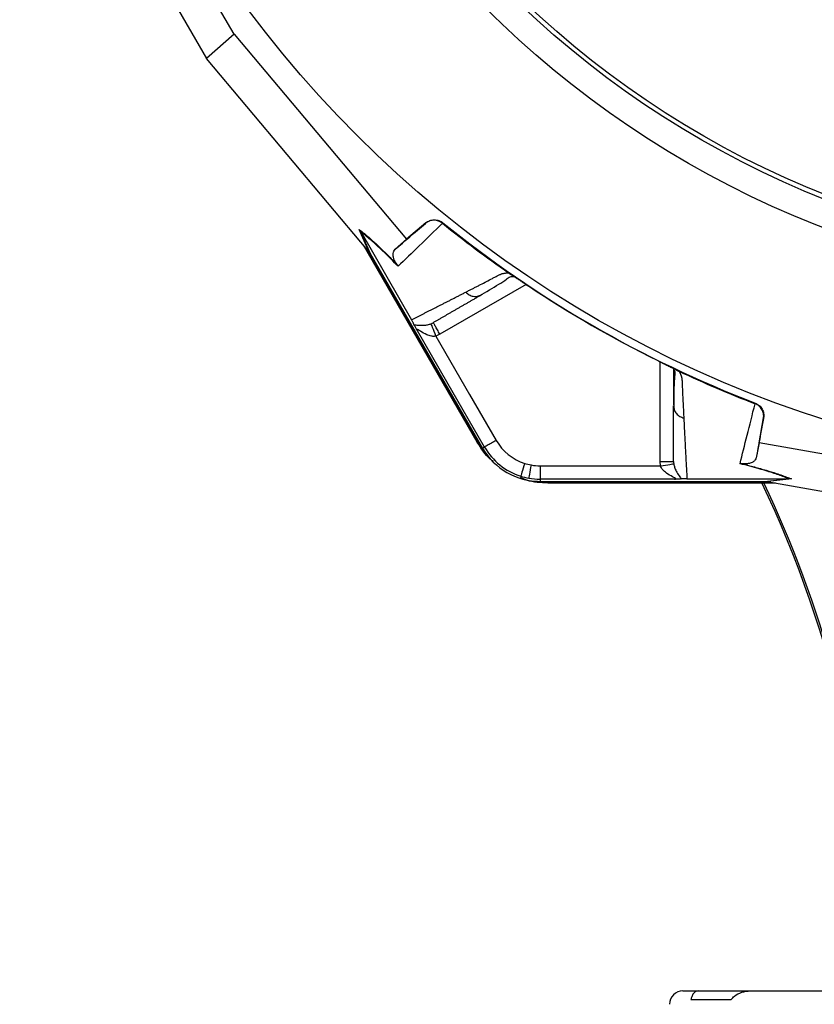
# Model space of a CAD drawing. Extents: x 36 to 632, y 43 to 1270.
# Tile 5 of 15: x 76 to 254, y 623 to 844. Entities that reach past the tile are written whole.
import ezdxf

# ---------------------------------------------------------------- set-up
doc = ezdxf.new("R2010")
doc.units = 0
doc.layers.get('0').update_dxf_attribs({"linetype": 'CONTINUOUS'})

msp = doc.modelspace()

# ---------------------------------------------------------------- linework, layer by layer
at = {"color": 7, "linetype": 'CONTINUOUS'}
for p, q in [((124.29, 840.29), (90.95, 898.04)), ((83.17, 895.4), (118.12, 834.87)), ((124.29, 840.29), (118.12, 834.87)), ((124.29, 840.29), (162.89, 794.35)), ((154.26, 791.86), (118.12, 834.87)), ((154.46, 791.62), (152.3, 796.56)), ((152.64, 796.07), (152.63, 796.08)), ((152.63, 796.08), (154.79, 791.15)), ((152.64, 796.07), (164.03, 776.34)), ((167.24, 798.01), (162.89, 794.35)), ((167.15, 797.92), (167.24, 798.01)), ((171.06, 798.05), (170.96, 797.95)), ((162.89, 794.35), (160.35, 792.12)), ((178.76, 748.9), (153.29, 793.01)), ((178.94, 749.01), (154.06, 792.09)), ((154.46, 791.62), (154.79, 791.15)), ((154.79, 791.15), (179.94, 747.58)), ((186.2, 786.52), (186.27, 786.48)), ((189.71, 784.24), (170.39, 773.08)), ((179.27, 781.76), (179.69, 781.91)), ((170.39, 773.08), (169.5, 772.66)), ((219.7, 744.62), (219.7, 766.92)), ((222.7, 765.41), (222.7, 757.25)), ((223.36, 765.06), (223.44, 765.02)), ((222.7, 757.08), (222.78, 756.64)), ((240.96, 757.54), (240.99, 757.67)), ((241.87, 748.75), (242.86, 754.35)), ((242.86, 754.35), (242.84, 754.23)), ((178.76, 748.9), (178.94, 749.01)), ((180.37, 747.83), (179.94, 747.58)), ((241.87, 748.75), (241.21, 745.44)), ((300.95, 738.29), (241.87, 748.75)), ((192.84, 743.63), (219.78, 743.63)), ((192.84, 743.63), (192.84, 740.63)), ((219.78, 743.63), (219.7, 744.62)), ((222.91, 740.63), (192.84, 740.63)), ((192.84, 740.63), (192.84, 740.14)), ((192.84, 740.14), (243.15, 740.14)), ((244.33, 739.98), (194.58, 739.98)), ((194.58, 739.77), (194.58, 739.98)), ((245.51, 739.77), (194.58, 739.77)), ((225.7, 740.73), (248.49, 740.73)), ((243.15, 740.14), (248.5, 740.73)), ((243.15, 740.14), (243.73, 740.09)), ((249.08, 740.68), (243.73, 740.09)), ((244.04, 740.03), (299.35, 730.24)), ((248.5, 740.73), (248.49, 740.73)), ((224.79, 626.03), (228.28, 626.03)), ((235.56, 624.03), (226.6, 624.03)), ((228.28, 626.03), (239.96, 626.03)), ((239.96, 626.03), (278.7, 626.03))]:
    msp.add_line(p, q, dxfattribs=at)
at = {"color": 7, "linetype": 'CONTINUOUS', "flags": 128}
for points in [[(169.5, 772.66), (169.29, 773.19), (169.1, 773.7), (168.91, 774.17), (168.75, 774.59), (168.62, 774.94), (168.51, 775.21), (168.45, 775.38), (168.42, 775.45)], [(180.37, 747.83), (171.95, 762.41), (165.34, 773.87)], [(169.5, 772.66), (177.04, 759.59), (182.97, 749.33)], [(180.36, 746.9), (180.25, 747.04), (178.94, 749.01)], [(189.38, 744.17), (189.21, 743.62), (189.04, 743.1), (188.89, 742.61), (188.75, 742.18), (188.64, 741.82), (188.55, 741.55), (188.49, 741.38), (188.47, 741.31)], [(190.8, 743.81), (190.7, 743.25), (190.6, 742.71), (190.51, 742.2), (190.43, 741.76), (190.37, 741.39), (190.31, 741.11), (190.28, 740.94), (190.27, 740.86)], [(219.78, 743.63), (220.34, 743.72), (220.88, 743.8), (221.39, 743.88), (221.83, 743.95), (222.2, 744.01), (222.48, 744.05), (222.66, 744.08), (222.74, 744.09)], [(194.58, 739.98), (192.22, 740.13), (192.04, 740.16)]]:
    msp.add_lwpolyline(points, dxfattribs=at)
at = {"color": 7, "linetype": 'CONTINUOUS'}
for radius in [258.01, 217.51, 211.5, 210.5]:
    msp.add_circle((334.29, 1000.03), radius, dxfattribs=at)
for centre, radius, start, end in [((334.29, 1000.03), 259.7, 231.0565, 248.9435), ((192.84, 755.03), 14.9, 210, 270), ((192.84, 755.03), 14.4, 210, 252.3248), ((192.84, 755.03), 11.4, 210, 252.3248), ((192.84, 755.03), 11.4, 252.3248, 259.6989), ((192.84, 755.03), 11.4, 259.6989, 270), ((192.84, 755.03), 14.4, 252.3248, 259.6989), ((192.84, 755.03), 14.4, 259.6989, 270), ((12.02, 630), 255.27, 0, 25.4868), ((12.02, 630), 255.66, 5.0628, 25.4447), ((224.79, 623.03), 3, 90, 180)]:
    msp.add_arc(centre, radius, start, end, dxfattribs=at)
for centre, major_axis, start_param, end_param in [((155.03, 790.54), (-11.1, 13.24), 4.781806, 4.800012), ((242.5, 740.03), (17.02, -2.99), 1.483174, 1.50138)]:
    msp.add_ellipse(centre, major_axis=major_axis, ratio=0.015428, start_param=start_param, end_param=end_param, dxfattribs=at)
for points, knots in [([(170.96, 797.95), (170.68, 798.14), (170.11, 798.51), (169.1, 798.67), (168.07, 798.51), (167.44, 798.16), (167.16, 797.93), (167.15, 797.92)], [0, 0, 0, 0, 0.243076, 0.486113, 0.730219, 0.994532, 1, 1, 1, 1]), ([(167.24, 798.01), (167.51, 798.23), (167.81, 798.41), (168.46, 798.65), (168.8, 798.71), (169.32, 798.72), (169.49, 798.7), (169.83, 798.65), (170, 798.6), (170.49, 798.43), (170.79, 798.27), (171.06, 798.05)], [0, 0, 0, 0, 0.25, 0.25, 0.5, 0.5, 0.625, 0.625, 0.75, 0.75, 1, 1, 1, 1]), ([(152.63, 796.08), (152.53, 796.24), (152.42, 796.4), (152.3, 796.55), (152.3, 796.56)], [0, 0, 0, 0, 0.97624, 1, 1, 1, 1]), ([(152.3, 796.56), (152.52, 796.39), (153.35, 795.73), (154.8, 794.5), (156.79, 792.67), (158.67, 790.85), (160.07, 789.41), (160.74, 788.73)], [0, 0, 0, 0, 0.106661, 0.403142, 0.607796, 0.812344, 1, 1, 1, 1]), ([(161.01, 788.31), (159.97, 789.37), (157.84, 791.55), (155.28, 793.91), (153.63, 795.3), (152.83, 795.92), (152.64, 796.07)], [0, 0, 0, 0, 0.297891, 0.606735, 0.903182, 1, 1, 1, 1]), ([(170.97, 797.94), (169.15, 796.18), (167.41, 794.5), (164.1, 791.3), (162.52, 789.77), (161.01, 788.31)], [0, 0, 0, 0, 0.5, 0.5, 1, 1, 1, 1]), ([(160.74, 788.73), (160.67, 788.81), (160.62, 788.88), (160.54, 789.01), (160.51, 789.06), (160.41, 789.21), (160.37, 789.29), (160.25, 789.52), (160.19, 789.65), (160.1, 789.88), (160.07, 789.98), (160.01, 790.17), (159.99, 790.26), (159.94, 790.5), (159.92, 790.65), (159.9, 790.92), (159.91, 791.04), (159.94, 791.37), (159.99, 791.56), (160.14, 791.88), (160.23, 792.02), (160.35, 792.12)], [0, 0, 0, 0, 0.015625, 0.015625, 0.03125, 0.03125, 0.0625, 0.0625, 0.125, 0.125, 0.1875, 0.1875, 0.25, 0.25, 0.375, 0.375, 0.5, 0.5, 0.75, 0.75, 1, 1, 1, 1]), ([(176.16, 782.52), (176.38, 782.63), (176.81, 782.85), (177.48, 783.19), (178.14, 783.53), (178.82, 783.88), (179.7, 784.33), (180.8, 784.9), (181.92, 785.48), (182.83, 785.96), (183.38, 786.24), (183.78, 786.44), (184.02, 786.55), (184.24, 786.64), (184.47, 786.71), (184.74, 786.76), (185.06, 786.8), (185.4, 786.82), (185.65, 786.82), (185.77, 786.82)], [0, 0, 0, 0, 0.0777766, 0.1551997, 0.2322716, 0.3089948, 0.3853718, 0.5305262, 0.6744738, 0.7474235, 0.8196146, 0.8463831, 0.8697605, 0.889755, 0.9063828, 0.929523, 0.9527995, 0.9762724, 1, 1, 1, 1]), ([(179.28, 781.72), (180.74, 782.59), (182.8, 783.82), (185.05, 785.14), (185.86, 785.98), (186.67, 786.03), (186.96, 786.04)], [0, 0, 0, 0, 0.578265, 0.819398, 0.935238, 1, 1, 1, 1]), ([(185.77, 786.82), (185.81, 786.8), (185.87, 786.76), (185.96, 786.7), (186.04, 786.64), (186.12, 786.58), (186.17, 786.54), (186.2, 786.52)], [0, 0, 0, 0, 0.212576, 0.416535, 0.614103, 0.807726, 1, 1, 1, 1]), ([(186.27, 786.48), (186.31, 786.45), (186.39, 786.41), (186.51, 786.33), (186.65, 786.24), (186.78, 786.16), (186.92, 786.07), (187.07, 785.97), (187.22, 785.87), (187.38, 785.77), (187.55, 785.66), (187.72, 785.55), (187.9, 785.44), (188.08, 785.32), (188.32, 785.16), (188.64, 784.95), (189.01, 784.7), (189.4, 784.44), (189.8, 784.18), (190.06, 784), (190.2, 783.91)], [0, 0, 0, 0, 0.0442489, 0.088103, 0.1316437, 0.1749545, 0.21812, 0.2612256, 0.3043574, 0.347601, 0.3910414, 0.4347626, 0.4788469, 0.5233746, 0.5684236, 0.6548026, 0.7405374, 0.8262412, 0.9125282, 1, 1, 1, 1]), ([(164.03, 776.34), (164.22, 776.43), (164.61, 776.63), (165.2, 776.93), (165.8, 777.23), (166.4, 777.54), (167.01, 777.85), (167.62, 778.16), (168.24, 778.47), (168.87, 778.79), (169.5, 779.11), (170.14, 779.44), (170.78, 779.77), (171.43, 780.1), (172.09, 780.43), (172.75, 780.77), (173.42, 781.11), (174.1, 781.46), (174.78, 781.81), (175.47, 782.16), (175.93, 782.4), (176.16, 782.52)], [0, 0, 0, 0, 0.055211, 0.110128, 0.164753, 0.219086, 0.273129, 0.326884, 0.38035, 0.43353, 0.486425, 0.539036, 0.591365, 0.643413, 0.695181, 0.746671, 0.797884, 0.848822, 0.899487, 0.949879, 1, 1, 1, 1]), ([(179.69, 781.91), (179.47, 781.79), (179.04, 781.54), (178.41, 781.18), (177.78, 780.81), (177.16, 780.45), (176.53, 780.09), (175.92, 779.74), (175.31, 779.38), (174.7, 779.03), (174.1, 778.69), (173.5, 778.34), (172.91, 778), (172.32, 777.66), (171.74, 777.32), (171.16, 776.99), (170.59, 776.66), (170.02, 776.33), (169.45, 776), (169.08, 775.79), (168.89, 775.68)], [0, 0, 0, 0, 0.052635, 0.105608, 0.158921, 0.212573, 0.266566, 0.320902, 0.37558, 0.430604, 0.485973, 0.541688, 0.597751, 0.654162, 0.710923, 0.768034, 0.825496, 0.883311, 0.941478, 1, 1, 1, 1]), ([(176.16, 782.52), (176.4, 782.3), (176.9, 781.86), (177.85, 781.55), (178.68, 781.51), (179.12, 781.7), (179.27, 781.76)], [0, 0, 0, 0, 0.275817, 0.567613, 0.85941, 1, 1, 1, 1]), ([(164.64, 775.17), (164.62, 775.22), (164.55, 775.37), (164.43, 775.61), (164.26, 775.93), (164.14, 776.15), (164.06, 776.28), (164.04, 776.32)], [0, 0, 0, 0, 0.171806, 0.597023, 0.766213, 0.937362, 1, 1, 1, 1]), ([(164.64, 775.17), (164.68, 775.17), (164.83, 775.19), (165.35, 775.15), (166.24, 775.07), (167.32, 775.14), (168.01, 775.3), (168.35, 775.42), (168.42, 775.45)], [0, 0, 0, 0, 0.04406, 0.224376, 0.592585, 0.811384, 0.961183, 1, 1, 1, 1]), ([(165.34, 773.87), (165.34, 773.87), (165.31, 773.93), (165.14, 774.23), (164.85, 774.76), (164.71, 775.03), (164.64, 775.17)], [0, 0, 0, 0, 0.005913, 0.105167, 0.552674, 1, 1, 1, 1]), ([(169.5, 772.66), (169.5, 772.66), (169.27, 772.6), (168.91, 772.59), (168.21, 772.69), (167.21, 773.04), (166.25, 773.62), (165.6, 774.04), (165.38, 774.15), (165.28, 774.17), (165.25, 774.12), (165.27, 774.02), (165.32, 773.91), (165.34, 773.87), (165.34, 773.87)], [0, 0, 0, 0, 0.00001, 0.119092, 0.171498, 0.364274, 0.663877, 0.784818, 0.83693, 0.870206, 0.912501, 0.95329, 0.999989, 1, 1, 1, 1]), ([(170.39, 773.08), (170.2, 773.42), (170, 773.76), (169.64, 774.39), (169.47, 774.68), (169.2, 775.16), (169.08, 775.35), (168.93, 775.61), (168.89, 775.68), (168.89, 775.68)], [0, 0, 0, 0, 0.25, 0.25, 0.5, 0.5, 0.75, 0.75, 1, 1, 1, 1]), ([(219.18, 767.18), (219.59, 766.98), (220.42, 766.57), (221.59, 765.98), (222.5, 765.52), (222.85, 765.33), (222.97, 765.27)], [0, 0, 0, 0, 0.272036, 0.551472, 0.845019, 1, 1, 1, 1]), ([(219.18, 767.18), (219.25, 767.15), (219.4, 767.07), (219.61, 766.97), (219.82, 766.86), (220.04, 766.76), (220.24, 766.65), (220.45, 766.55), (220.65, 766.45), (220.86, 766.35), (221.06, 766.25), (221.31, 766.12), (221.62, 765.96), (221.97, 765.79), (222.29, 765.62), (222.6, 765.47), (222.88, 765.32), (223.13, 765.19), (223.29, 765.1), (223.36, 765.06)], [0, 0, 0, 0, 0.043919, 0.087472, 0.13073, 0.173768, 0.216664, 0.259492, 0.30233, 0.345255, 0.388344, 0.431671, 0.51489, 0.596546, 0.677156, 0.757259, 0.837405, 0.91814, 1, 1, 1, 1]), ([(222.85, 765.09), (222.89, 764.95), (223.09, 764.39), (222.91, 763.66), (222.86, 762.68), (222.78, 761.24), (222.74, 759.22), (222.74, 757.53), (222.74, 756.63)], [0, 0, 0, 0, 0.038406, 0.157587, 0.27726, 0.405506, 0.68637, 1, 1, 1, 1]), ([(223.44, 765.02), (223.46, 765.01), (223.51, 764.99), (223.58, 764.96), (223.66, 764.92), (223.74, 764.89), (223.83, 764.85), (223.88, 764.82), (223.91, 764.81)], [0, 0, 0, 0, 0.160202, 0.321039, 0.484027, 0.650625, 0.822199, 1, 1, 1, 1]), ([(223.91, 764.81), (223.95, 764.74), (224.02, 764.62), (224.12, 764.44), (224.2, 764.27), (224.28, 764.1), (224.35, 763.93), (224.41, 763.77), (224.46, 763.61), (224.5, 763.45), (224.54, 763.26), (224.57, 763), (224.6, 762.64), (224.61, 762.2), (224.64, 761.7), (224.67, 760.88), (224.72, 759.75), (224.79, 758.35), (224.86, 756.98), (224.92, 755.63), (224.96, 754.76), (224.99, 754.33)], [0, 0, 0, 0, 0.013423, 0.026738, 0.039956, 0.053088, 0.066144, 0.079134, 0.09207, 0.104963, 0.117824, 0.141662, 0.172831, 0.217057, 0.263491, 0.312127, 0.449156, 0.58733, 0.723761, 0.861313, 1, 1, 1, 1]), ([(222.7, 744.62), (222.7, 744.84), (222.7, 745.3), (222.7, 745.99), (222.7, 746.68), (222.7, 747.39), (222.7, 748.1), (222.7, 748.81), (222.7, 749.53), (222.7, 750.26), (222.7, 750.99), (222.7, 751.73), (222.7, 752.48), (222.7, 753.23), (222.7, 753.99), (222.7, 754.75), (222.7, 755.52), (222.7, 756.29), (222.7, 756.82), (222.7, 757.08)], [0, 0, 0, 0, 0.061953, 0.123509, 0.18467, 0.245435, 0.305808, 0.365787, 0.425376, 0.484574, 0.543383, 0.601804, 0.659839, 0.717488, 0.774754, 0.831636, 0.888137, 0.944258, 1, 1, 1, 1]), ([(222.78, 756.64), (222.8, 756.48), (222.85, 756.01), (223.31, 755.3), (224.05, 754.63), (224.68, 754.43), (224.99, 754.33)], [0, 0, 0, 0, 0.140588, 0.432385, 0.724184, 1, 1, 1, 1]), ([(237.58, 744.1), (238.09, 746.14), (238.62, 748.27), (239.75, 752.74), (240.33, 755.08), (240.94, 757.54)], [0, 0, 0, 0, 0.5, 0.5, 1, 1, 1, 1]), ([(242.84, 754.23), (242.84, 754.24), (242.9, 754.6), (242.89, 755.32), (242.51, 756.29), (241.86, 757.08), (241.26, 757.39), (240.96, 757.54)], [0, 0, 0, 0, 0.005472, 0.269784, 0.513888, 0.756924, 1, 1, 1, 1]), ([(240.99, 757.67), (241.31, 757.55), (241.61, 757.37), (242.13, 756.92), (242.35, 756.65), (242.61, 756.2), (242.68, 756.04), (242.79, 755.72), (242.84, 755.55), (242.93, 755.04), (242.92, 754.69), (242.86, 754.35)], [0, 0, 0, 0, 0.25, 0.25, 0.5, 0.5, 0.625, 0.625, 0.75, 0.75, 1, 1, 1, 1]), ([(224.99, 754.33), (225, 754.09), (225.02, 753.62), (225.06, 752.92), (225.09, 752.23), (225.13, 751.54), (225.16, 750.86), (225.2, 750.18), (225.23, 749.51), (225.27, 748.85), (225.3, 748.19), (225.33, 747.54), (225.37, 746.89), (225.4, 746.25), (225.44, 745.61), (225.47, 744.98), (225.5, 744.36), (225.54, 743.74), (225.57, 743.13), (225.6, 742.52), (225.64, 741.92), (225.67, 741.32), (225.69, 740.93), (225.7, 740.73)], [0, 0, 0, 0, 0.045336, 0.090894, 0.136674, 0.182678, 0.228907, 0.275362, 0.322044, 0.368954, 0.416093, 0.463462, 0.511063, 0.558896, 0.606962, 0.655262, 0.703798, 0.752569, 0.801578, 0.850824, 0.900309, 0.950034, 1, 1, 1, 1]), ([(182.35, 744.59), (182.12, 744.76), (180.6, 745.88), (179.6, 747.52), (178.76, 748.9)], [0, 0, 0, 0, 0.153546, 1, 1, 1, 1]), ([(182.97, 749.33), (182.61, 749.12), (181.86, 748.69), (181, 748.19), (180.48, 747.89), (180.41, 747.85), (180.37, 747.83)], [0, 0, 0, 0, 0.270696, 0.562314, 0.789298, 1, 1, 1, 1]), ([(241.21, 745.44), (241.18, 745.28), (241.11, 745.13), (240.91, 744.84), (240.77, 744.7), (240.49, 744.51), (240.39, 744.45), (240.15, 744.33), (240.01, 744.27), (239.77, 744.19), (239.69, 744.17), (239.49, 744.12), (239.39, 744.1), (239.14, 744.06), (239.01, 744.05), (238.75, 744.04), (238.65, 744.04), (238.48, 744.04), (238.42, 744.04), (238.27, 744.05), (238.18, 744.06), (238.08, 744.08)], [0, 0, 0, 0, 0.25, 0.25, 0.5, 0.5, 0.625, 0.625, 0.75, 0.75, 0.8125, 0.8125, 0.875, 0.875, 0.9375, 0.9375, 0.96875, 0.96875, 0.984375, 0.984375, 1, 1, 1, 1]), ([(219.7, 744.62), (220.09, 744.62), (220.49, 744.62), (221.21, 744.62), (221.54, 744.62), (222.1, 744.62), (222.32, 744.62), (222.62, 744.62), (222.7, 744.62), (222.7, 744.62)], [0, 0, 0, 0, 0.25, 0.25, 0.5, 0.5, 0.75, 0.75, 1, 1, 1, 1]), ([(222.91, 740.63), (222.96, 740.63), (223.08, 740.64), (223.18, 740.68), (223.2, 740.74), (223.12, 740.82), (222.91, 740.95), (222.24, 741.29), (221.25, 741.84), (220.36, 742.62), (219.93, 743.22), (219.81, 743.54), (219.78, 743.63)], [0, 0, 0, 0, 0.046706, 0.091703, 0.129796, 0.175968, 0.215139, 0.336069, 0.635644, 0.828398, 0.953948, 1, 1, 1, 1]), ([(222.74, 744.09), (222.8, 743.8), (222.87, 743.46), (223.1, 742.83), (223.5, 742.01), (224.02, 741.28), (224.31, 740.85), (224.37, 740.71), (224.39, 740.68)], [0, 0, 0, 0, 0.1574534, 0.1883632, 0.4072301, 0.7755549, 0.9559259, 1, 1, 1, 1]), ([(238.08, 744.08), (237.92, 744.09), (237.75, 744.11), (237.58, 744.1), (237.58, 744.1)], [0, 0, 0, 0, 0.977874, 1, 1, 1, 1]), ([(248.49, 740.73), (248.26, 740.82), (247.32, 741.21), (245.32, 741.93), (242.01, 742.96), (239.07, 743.72), (237.58, 744.1)], [0, 0, 0, 0, 0.096818, 0.393268, 0.691599, 1, 1, 1, 1]), ([(238.08, 744.08), (239.01, 743.84), (240.95, 743.34), (243.47, 742.63), (246.05, 741.82), (247.84, 741.18), (248.82, 740.79), (249.08, 740.68)], [0, 0, 0, 0, 0.187656, 0.392204, 0.596858, 0.893339, 1, 1, 1, 1]), ([(194.58, 739.77), (192.96, 739.83), (190.81, 739.9), (188.88, 740.78), (188.4, 740.99)], [0, 0, 0, 0, 0.752145, 1, 1, 1, 1]), ([(224.39, 740.68), (224.31, 740.68), (224.23, 740.67), (224.03, 740.66), (223.91, 740.65), (223.66, 740.65), (223.52, 740.64), (223.22, 740.64), (223.07, 740.63), (222.91, 740.63)], [0, 0, 0, 0, 0.25, 0.25, 0.5, 0.5, 0.75, 0.75, 1, 1, 1, 1]), ([(225.7, 740.73), (225.62, 740.73), (225.44, 740.73), (225.12, 740.72), (224.73, 740.71), (224.52, 740.69), (224.39, 740.68)], [0, 0, 0, 0, 0.116914, 0.269187, 0.540255, 1, 1, 1, 1]), ([(249.08, 740.68), (249.07, 740.68), (248.88, 740.71), (248.69, 740.72), (248.5, 740.73)], [0, 0, 0, 0, 0.023771, 1, 1, 1, 1]), ([(228.28, 626.03), (228.14, 626.02), (227.7, 625.98), (227.18, 625.57), (226.78, 624.87), (226.65, 624.27), (226.6, 624.03)], [0, 0, 0, 0, 0.166389, 0.552627, 0.824628, 1, 1, 1, 1]), ([(235.56, 624.03), (235.81, 624.33), (236.45, 625.12), (237.97, 625.8), (239.26, 626.03), (239.94, 626.03), (239.96, 626.03)], [0, 0, 0, 0, 0.231754, 0.600089, 0.991534, 1, 1, 1, 1])]:
    msp.add_open_spline(points, degree=3, knots=knots, dxfattribs=at)
for points in [[(160.35, 792.12), (162.48, 793.94), (164.74, 795.87), (167.15, 797.92)], [(170.97, 797.94), (173.37, 796), (178.24, 792.21), (183.24, 788.59), (185.77, 786.82)], [(160.74, 788.73), (160.84, 788.6), (160.93, 788.46), (161.01, 788.31)], [(190.2, 783.91), (199.49, 777.72), (209.17, 772.13), (219.18, 767.18)], [(168.42, 775.45), (168.58, 775.52), (168.74, 775.59), (168.89, 775.68)], [(223.91, 764.81), (226.71, 763.49), (232.34, 760.97), (238.07, 758.65), (240.95, 757.54)], [(242.84, 754.23), (242.26, 751.11), (241.72, 748.19), (241.21, 745.44)], [(222.7, 744.62), (222.7, 744.44), (222.71, 744.26), (222.74, 744.09)]]:
    msp.add_open_spline(points, degree=3, dxfattribs=at)

doc.saveas('drawing.dxf')
